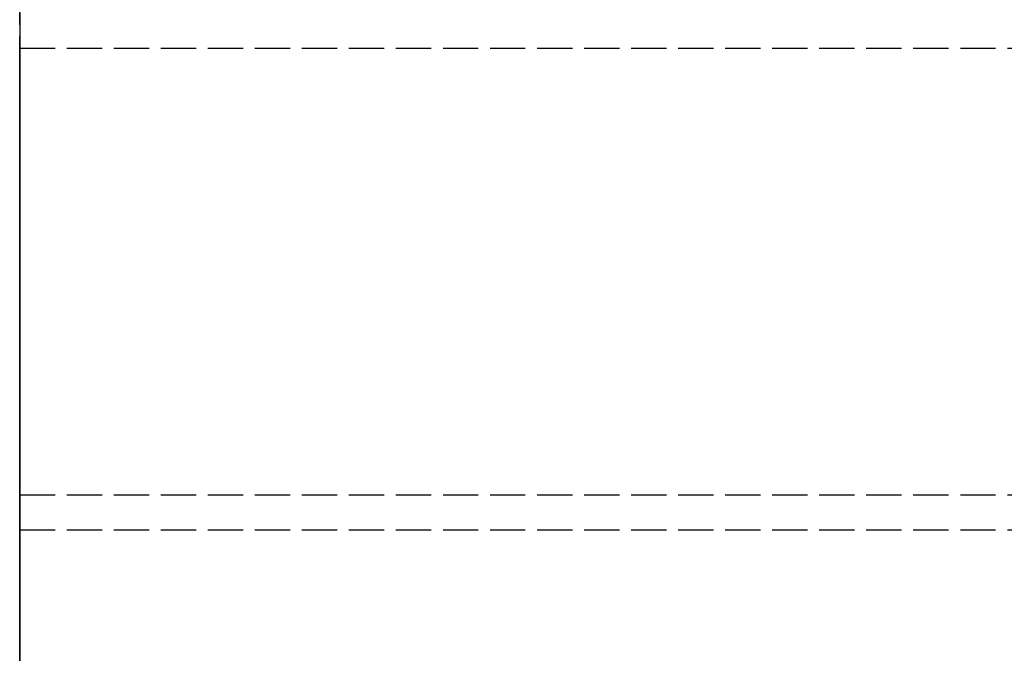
# Model space of a CAD drawing. Header units: millimetres. Extents: x 0 to 2100, y -94 to 94.
# Tile 7 of 13: x 0 to 42, y 21 to 48. Entities that reach past the tile are written whole.
import ezdxf

# ---------------------------------------------------------------- set-up
doc = ezdxf.new("R2010")
doc.units = ezdxf.units.MM
doc.header["$LTSCALE"] = 10
doc.linetypes.add('ALLCAD_Strich', pattern=[0.2, 0.15, -0.05])
doc.layers.add('BESCH_KONT_sich_schn_grun_2d', color=10, linetype='Continuous')
doc.layers.add('BESCH_KONT_sich_schn_seit_2d', color=160, linetype='Continuous')

msp = doc.modelspace()

# ---------------------------------------------------------------- linework, layer by layer
at = {"layer": 'BESCH_KONT_sich_schn_grun_2d', "linetype": 'ALLCAD_Strich'}
for p, q in [((0, 94), (0, -94)), ((0, 46.5), (2100, 46.5)), ((-0.003, 27.5), (0, 27.5)), ((-0.003, 26), (-0.003, 27.5)), ((0, 27.5), (2100, 27.5)), ((0, 27.5), (2099.997, 27.5)), ((-0.003, 26), (0, 26)), ((-0.003, 26), (-0.003, 25.995)), ((0, 25.995), (-0.003, 25.995)), ((-0.003, 19.5), (-0.003, 25.995)), ((-0.001, 26), (-0.001, 25.995)), ((0, 26), (0, 25.995)), ((0, 26), (2099.997, 26)), ((0, 26), (0, 25.995)), ((0, 25.995), (0, 25.995)), ((0, 25.995), (0.001, 25.995)), ((0.001, 26), (0.001, 25.995)), ((0.001, 25.995), (0.003, 25.995)), ((0.002, 26), (0.002, 25.995)), ((0.003, 26), (0.003, 25.995)), ((0.004, 26), (0.004, 25.995)), ((0.008, 25.995), (0.004, 25.995)), ((0.006, 25.995), (0.006, 26)), ((0.006, 26), (0.006, 25.995)), ((0.008, 26), (0.008, 25.995)), ((0.008, 26), (0.008, 25.995)), ((0.008, 26), (0.008, 25.995)), ((0.008, 25.995), (0.01, 25.995)), ((0.01, 26), (0.01, 25.995)), ((0.011, 26), (0.011, 25.995)), ((0.014, 25.995), (0.011, 25.995)), ((0.013, 26), (0.013, 25.995)), ((0.014, 26), (0.014, 25.995)), ((0.014, 26), (0.014, 25.995)), ((0.014, 26), (0.014, 25.995)), ((0.014, 26), (0.014, 25.995)), ((0.014, 25.995), (0.017, 25.995)), ((0.014, 25.995), (0.014, 25.995)), ((0.015, 26), (0.015, 25.995)), ((0.017, 26), (0.017, 25.995))]:
    msp.add_line(p, q, dxfattribs=at)
at = {"layer": 'BESCH_KONT_sich_schn_seit_2d', "linetype": 'ALLCAD_Strich'}
for p, q in [((0, 27.5, 2368), (0, 94, 2368)), ((0, 94, 2418), (0, -94, 2418)), ((0, 46.5), (0, 46.5, 2277)), ((0, 46.5), (0, 45.5)), ((0, 46.5, 2277), (0, 46.5, 2368)), ((0, 27.5, 2277), (0, 46.5, 2277)), ((0, 46.5, 2368), (0, 27.5, 2368)), ((0, -45.5), (0, 45.5)), ((0, 45.5, 17), (0, 25.5, 17)), ((0, 45.5), (0, 45.5, 17)), ((0, 33.5, 6), (0, 37.5, 6)), ((0, 37.5, 11), (0, 33.5, 11)), ((0, 27.5, 17), (0, 27.5, 2277)), ((0, 27.5, 2353), (0, 27.5, 2277)), ((0, 26, 2368), (0, 27.5, 2368)), ((0, 27.5, 2368), (0, 27.5, 2353)), ((0, 27.5, 2353), (0, 26, 2353)), ((0, 27.5), (0, 27.5, 17)), ((0, 27.5, 6), (0, 27.5, 6.005)), ((0, 27.5, 6.005), (0, 27.497, 6.005)), ((0, 27.497, 6), (0, 27.5, 6)), ((0, 27.5, 6), (0, 27.5)), ((0, 27.498, 6.005), (0, 27.498, 6)), ((0, 27.498, 6), (0, 27.498, 6.005)), ((0, 27.498, 6), (0, 27.498, 6.005)), ((0, 27.497, 6), (0, 27.497, 6.005)), ((0, 27.497, 6), (0, 27.497, 6.005)), ((0, 27.497, 6), (0, 27.497, 6.005)), ((0, 27.495, 6.005), (0, 27.497, 6.005)), ((0, 27.497, 6), (0, 27.495, 6)), ((0, 27.497, 6.005), (0, 27.497, 6)), ((0, 27.496, 6), (0, 27.496, 6.005)), ((0, 27.495, 6), (0, 27.495, 6.005)), ((0, 25.5, 6), (0, 27.495, 6)), ((0, 27.495, 6.005), (0, 27.492, 6.005)), ((0, 27.495, 6.005), (0, 27.495, 6)), ((0, 27.493, 6), (0, 27.493, 6.005)), ((0, 27.492, 6), (0, 27.492, 6.005)), ((0, 27.492, 6), (0, 27.492, 6.005)), ((0, 19.5, 2368), (0, 26, 2368)), ((0, 26, 2361.505), (0, 26, 2368)), ((0, 26, 2361.503), (0, 25.995, 2361.503)), ((0, 26, 2361.505), (0, 25.995, 2361.505)), ((0, 26, 2361.508), (0, 25.995, 2361.508)), ((0, 26, 2361.5), (0, 26, 2361.503)), ((0, 19.5, 2361.5), (0, 26, 2361.5)), ((0, 26, 2353), (0, 26, 2359.5)), ((0, 26, 2359.5), (0, 19.5, 2359.5)), ((0, 25.995, 2361.506), (0, 26, 2361.506)), ((0, 26, 2361.508), (0, 25.995, 2361.508)), ((0, 26, 2361.5), (0, 25.995, 2361.5)), ((0, 26, 2361.506), (0, 25.995, 2361.506)), ((0, 26, 2361.505), (0, 25.995, 2361.505)), ((0, 26, 2361.503), (0, 25.995, 2361.503)), ((0, 26, 2361.504), (0, 25.995, 2361.504)), ((0, 26, 2361.505), (0, 25.995, 2361.505)), ((0, 26, 2361.505), (0, 25.995, 2361.505)), ((0, 26, 2361.507), (0, 25.995, 2361.507)), ((0, 26, 2361.505), (0, 26, 2361.503)), ((0, 26, 2361.502), (0, 25.995, 2361.502)), ((0, 25.995, 2361.508), (0, 25.995, 2361.505)), ((0, 25.995, 2361.503), (0, 25.995, 2361.505)), ((0, 25.995, 2361.503), (0, 25.995, 2361.5)), ((0, 25.5, 2), (0, -25.5, 2)), ((0, 25.5, 2), (0, 25.5, 17))]:
    msp.add_line(p, q, dxfattribs=at)
at = {"layer": 'BESCH_KONT_sich_schn_seit_2d', "linetype": 'ALLCAD_Strich', "extrusion": (1, 0, 0)}
for centre, start, end in [((37.5, 8.5), 270, 90), ((33.5, 8.5), 90, 270)]:
    msp.add_arc(centre, 2.5, start, end, dxfattribs=at)

doc.saveas('drawing.dxf')
